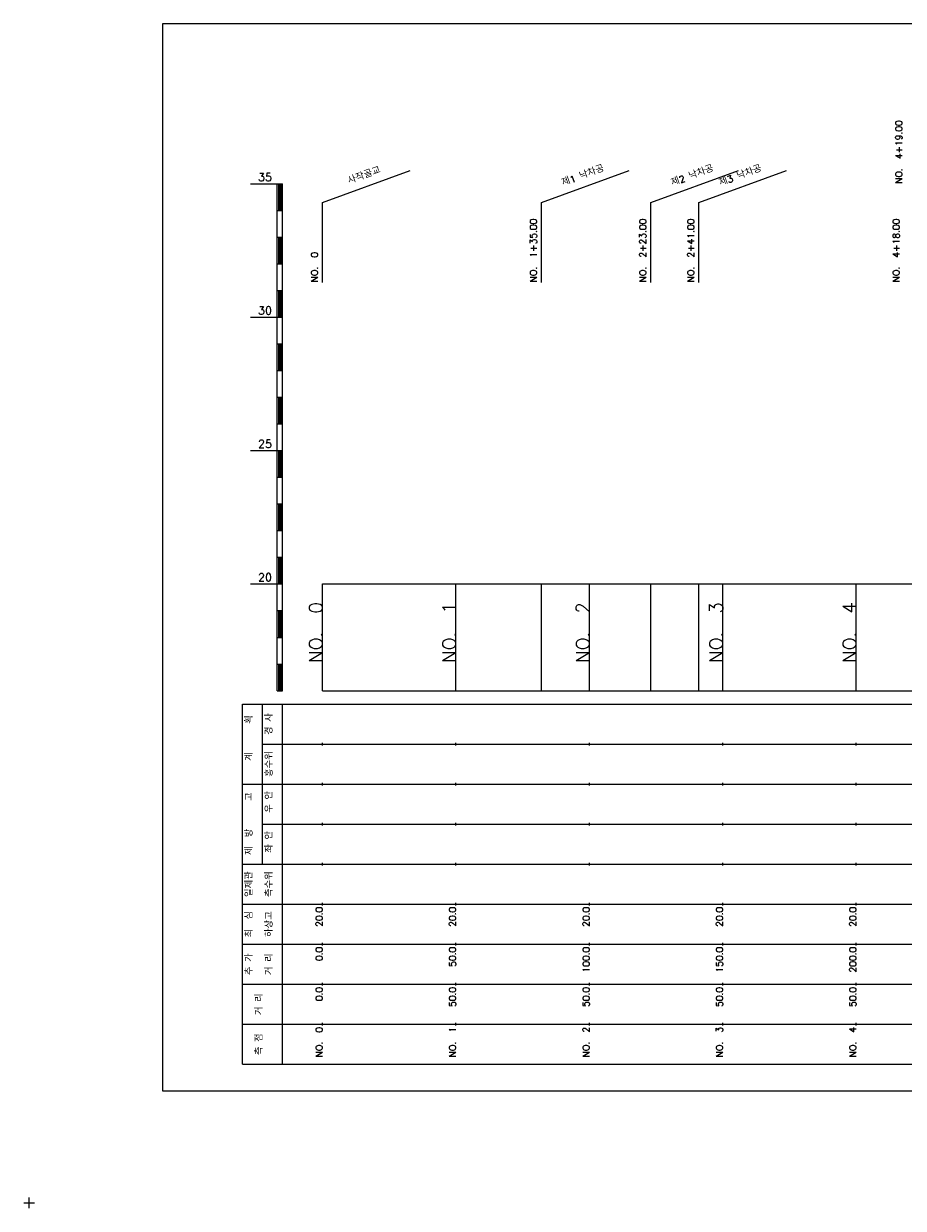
# Model space of a CAD drawing. Extents: x -2 to 685, y -2 to 925.
# Tile 1 of 4: x -2 to 328, y -2 to 442. Entities that reach past the tile are written whole.
import ezdxf
from ezdxf.enums import TextEntityAlignment as Align

# ---------------------------------------------------------------- set-up
doc = ezdxf.new("R2010")
doc.units = 0
doc.header["$LTSCALE"] = 5
for name, color, linetype in [('BOX', 5, 'CONTINUOUS'), ('DT1', 3, 'CONTINUOUS'), ('LT1', 4, 'CONTINUOUS'), ('ST1', 7, 'CONTINUOUS')]:
    doc.layers.add(name, color=color, linetype=linetype)
doc.styles.add('GHS', font='ROMANS.shx', dxfattribs={"bigfont": 'GHS.shx'})

msp = doc.modelspace()

# ---------------------------------------------------------------- linework, layer by layer
at = {"layer": 'BOX'}
msp.add_lwpolyline([(50, 42), (650, 42), (650, 442), (50, 442), (50, 42)], dxfattribs=at)
at = {"layer": 'LT1', "linetype": 'CONTINUOUS'}
for p, q in [((110, 375), (142.89, 386.97)), ((192, 375), (224.89, 386.97)), ((233, 375), (265.89, 386.97)), ((251, 375), (283.89, 386.97)), ((110, 345), (110, 375)), ((192, 345), (192, 375)), ((233, 345), (233, 375)), ((251, 345), (251, 375))]:
    msp.add_line(p, q, dxfattribs=at)
at = {"layer": 'LT1'}
for p, q in [((83, 382), (93, 382)), ((93, 192), (93, 382)), ((93, 382), (95, 382)), ((95, 192), (95, 382)), ((93.5, 381.8), (93.5, 372.2)), ((94, 381.8), (94, 372.2)), ((94.5, 381.8), (94.5, 372.2)), ((93, 372), (95, 372)), ((93, 362), (95, 362)), ((93.5, 361.8), (93.5, 352.2)), ((94, 361.8), (94, 352.2)), ((94.5, 361.8), (94.5, 352.2)), ((93, 352), (95, 352)), ((93, 342), (95, 342)), ((93.5, 341.8), (93.5, 332.2)), ((94, 341.8), (94, 332.2)), ((94.5, 341.8), (94.5, 332.2)), ((83, 332), (93, 332)), ((93, 332), (95, 332)), ((93, 322), (95, 322)), ((93.5, 321.8), (93.5, 312.2)), ((94, 321.8), (94, 312.2)), ((94.5, 321.8), (94.5, 312.2)), ((93, 312), (95, 312)), ((93, 302), (95, 302)), ((93.5, 301.8), (93.5, 292.2)), ((94, 301.8), (94, 292.2)), ((94.5, 301.8), (94.5, 292.2)), ((93, 292), (95, 292)), ((83, 282), (93, 282)), ((93, 282), (95, 282)), ((93.5, 281.8), (93.5, 272.2)), ((94, 281.8), (94, 272.2)), ((94.5, 281.8), (94.5, 272.2)), ((93, 272), (95, 272)), ((93, 262), (95, 262)), ((93.5, 261.8), (93.5, 252.2)), ((94, 261.8), (94, 252.2)), ((94.5, 261.8), (94.5, 252.2)), ((93, 252), (95, 252)), ((93, 242), (95, 242)), ((93.5, 241.8), (93.5, 232.2)), ((94, 241.8), (94, 232.2)), ((94.5, 241.8), (94.5, 232.2)), ((83, 232), (93, 232)), ((93, 232), (95, 232)), ((110, 192), (110, 232)), ((160, 192), (160, 232)), ((192, 192), (192, 232)), ((210, 192), (210, 232)), ((233, 192), (233, 232)), ((251, 192), (251, 232)), ((260, 192), (260, 232)), ((310, 192), (310, 232)), ((110, 225.69), (110, 226.69)), ((160, 225.69), (160, 226.69)), ((210, 225.69), (210, 226.69)), ((260, 225.69), (260, 226.69)), ((310, 225.69), (310, 226.69)), ((93, 222), (95, 222)), ((93.5, 221.8), (93.5, 212.2)), ((94, 221.8), (94, 212.2)), ((94.5, 221.8), (94.5, 212.2)), ((93, 212), (95, 212)), ((93, 202), (95, 202)), ((93.5, 201.8), (93.5, 192.2)), ((94, 201.8), (94, 192.2)), ((94.5, 201.8), (94.5, 192.2)), ((93, 192), (95, 192)), ((110, 192), (610, 192)), ((110, 171.5), (110, 172.5)), ((160, 171.5), (160, 172.5)), ((210, 171.5), (210, 172.5)), ((260, 171.5), (260, 172.5)), ((310, 171.5), (310, 172.5)), ((110, 156.5), (110, 157.5)), ((160, 156.5), (160, 157.5)), ((210, 156.5), (210, 157.5)), ((260, 156.5), (260, 157.5)), ((310, 156.5), (310, 157.5)), ((110, 141.5), (110, 142.5)), ((160, 141.5), (160, 142.5)), ((210, 141.5), (210, 142.5)), ((260, 141.5), (260, 142.5)), ((310, 141.5), (310, 142.5)), ((110, 126.5), (110, 127.5)), ((160, 126.5), (160, 127.5)), ((210, 126.5), (210, 127.5)), ((260, 126.5), (260, 127.5)), ((310, 126.5), (310, 127.5)), ((110, 111.5), (110, 112.5)), ((160, 111.5), (160, 112.5)), ((210, 111.5), (210, 112.5)), ((260, 111.5), (260, 112.5)), ((310, 111.5), (310, 112.5)), ((110, 96.5), (110, 97.5)), ((160, 96.5), (160, 97.5)), ((210, 96.5), (210, 97.5)), ((260, 96.5), (260, 97.5)), ((310, 96.5), (310, 97.5)), ((110, 81.5), (110, 82.5)), ((160, 81.5), (160, 82.5)), ((210, 81.5), (210, 82.5)), ((260, 81.5), (260, 82.5)), ((310, 81.5), (310, 82.5)), ((110, 66.5), (110, 67.5)), ((160, 66.5), (160, 67.5)), ((210, 66.5), (210, 67.5)), ((260, 66.5), (260, 67.5)), ((310, 66.5), (310, 67.5))]:
    msp.add_line(p, q, dxfattribs=at)
msp.add_lwpolyline([(110, 232), (160, 232), (210, 232), (260, 232), (310, 232), (360, 232), (410, 232), (460, 232), (510, 232), (560, 232), (610, 232)], dxfattribs=at)
at = {"layer": 'ST1'}
for p, q in [((80, 52), (80, 187)), ((80, 187), (623, 187)), ((87.5, 157), (87.5, 187)), ((95, 52), (95, 187)), ((87.5, 172), (623, 172)), ((80, 157), (623, 157)), ((87.5, 127), (87.5, 157)), ((87.5, 142), (623, 142)), ((80, 127), (623, 127)), ((80, 112), (623, 112)), ((80, 97), (623, 97)), ((80, 82), (623, 82)), ((80, 67), (623, 67)), ((80, 52), (623, 52)), ((-2, 0), (2, 0)), ((0, -2), (0, 2))]:
    msp.add_line(p, q, dxfattribs=at)

# ---------------------------------------------------------------- texts
at = {"layer": 'DT1', "linetype": 'CONTINUOUS', "style": 'GHS'}
for s, p in [('NO.  4+19.00', (327.25, 382.02)), ('NO.  1+35.00', (190.25, 345.12)), ('NO.  2+23.00', (231.25, 345.12)), ('NO.  2+41.00', (249.25, 345.12)), ('NO.  4+18.00', (326.25, 345.12)), ('NO.  0 ', (108.25, 345.12))]:
    msp.add_text(s, height=2.5, rotation=90, dxfattribs=at).set_placement(p)
for s, rotation, p in [('사작골교', 20, (126, 383.99)), ('제1 낙차공', 20, (208, 383.99)), ('제2 낙차공', 20, (249, 383.99)), ('제3 낙차공', 20, (267, 383.99)), ('경 사', 90, (91.25, 179.5)), ('  획', 90, (83.75, 179.5)), ('홍수위', 90, (91.25, 164.5)), ('   계', 90, (83.75, 164.5)), ('   고', 90, (83.75, 149.5)), (' 우 안', 90, (91.25, 149.5)), (' 제  방', 90, (83.75, 134.5)), (' 좌 안', 90, (91.25, 134.5)), ('일제관', 90, (83.75, 119.5)), ('측수위', 90, (91.25, 119.5)), ('최  심', 90, (83.75, 104.5)), ('하상고', 90, (91.25, 104.5)), ('추 가', 90, (83.75, 89.5)), ('거 리', 90, (91.25, 89.5)), ('거 리', 90, (87.5, 74.5)), ('측 점', 90, (87.5, 59.5))]:
    msp.add_text(s, height=2.5, rotation=rotation, dxfattribs=at).set_placement(p, align=Align.CENTER)
at = {"layer": 'DT1', "style": 'GHS'}
for s, p in [('35', (91, 383)), ('30', (91, 333)), ('25', (91, 283)), ('20', (91, 233))]:
    msp.add_text(s, height=3, dxfattribs=at).set_placement(p, align=Align.RIGHT)
for s, height, p in [('NO.  0', 5, (110, 225.19)), ('NO.  1', 5, (160, 225.19)), ('NO.  2', 5, (210, 225.19)), ('NO.  3', 5, (260, 225.19)), ('NO.  4', 5, (310, 225.19)), (' 20.0', 2.5, (110, 111)), (' 20.0', 2.5, (160, 111)), (' 20.0', 2.5, (210, 111)), (' 20.0', 2.5, (260, 111)), (' 20.0', 2.5, (310, 111)), ('     0.0', 2.5, (110, 96)), ('    50.0', 2.5, (160, 96)), ('   100.0', 2.5, (210, 96)), ('   150.0', 2.5, (260, 96)), ('   200.0', 2.5, (310, 96)), ('   0.0', 2.5, (110, 81)), ('  50.0', 2.5, (160, 81)), ('  50.0', 2.5, (210, 81)), ('  50.0', 2.5, (260, 81)), ('  50.0', 2.5, (310, 81)), ('NO.  0', 2.5, (110, 66)), ('NO.  1', 2.5, (160, 66)), ('NO.  2', 2.5, (210, 66)), ('NO.  3', 2.5, (260, 66)), ('NO.  4', 2.5, (310, 66))]:
    msp.add_text(s, height=height, rotation=90, dxfattribs=at).set_placement(p, align=Align.RIGHT)

doc.saveas('drawing.dxf')
